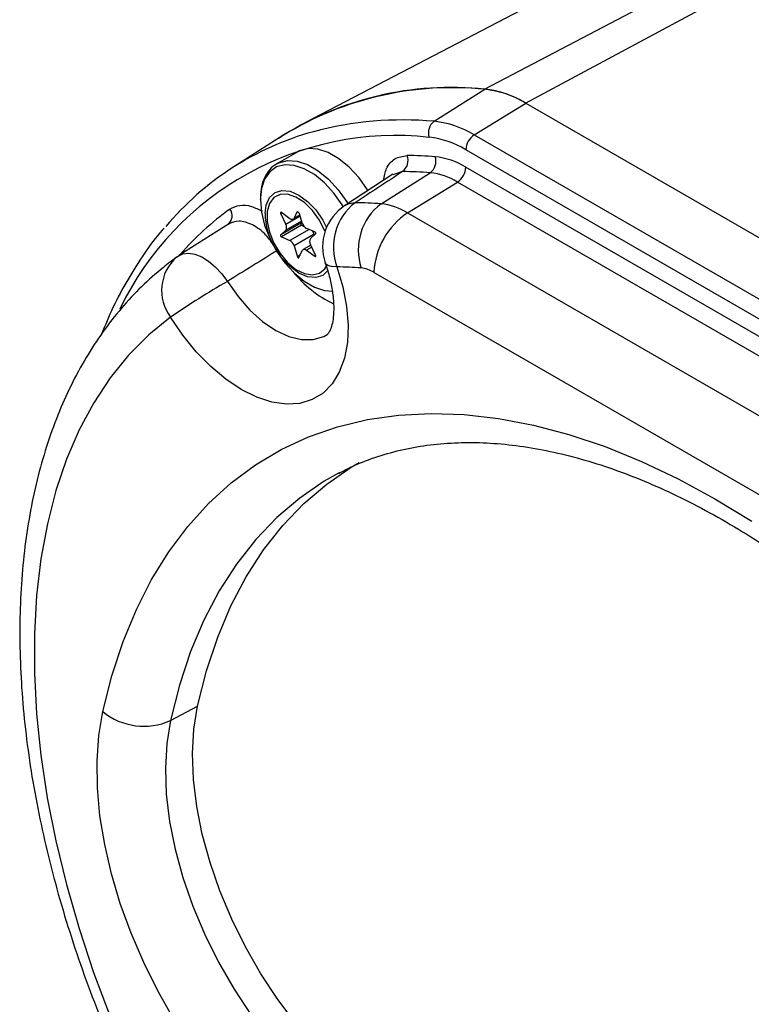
# Model space of a CAD drawing. Header units: inches. Extents: x 0.2 to 18.6, y -4.5 to 19.2.
# Tile 10 of 12: x 13.7 to 15.6, y 13.9 to 16.4. Entities that reach past the tile are written whole.
import ezdxf

# ---------------------------------------------------------------- set-up
doc = ezdxf.new("R2010")
doc.units = ezdxf.units.IN
doc.header["$MEASUREMENT"] = 0

msp = doc.modelspace()

# ---------------------------------------------------------------- linework, layer by layer
at = {"color": 7, "linetype": 'Continuous', "lineweight": 25}
for p, q in [((14.8926, 16.2509), (15.6414, 16.644)), ((14.9964, 16.2157), (15.7841, 16.6387)), ((15.1934, 16.5606), (14.4371, 16.1661)), ((14.7643, 16.1693), (14.8932, 16.2506)), ((14.8661, 16.1348), (14.9968, 16.2155)), ((14.9965, 16.2157), (14.9964, 16.2157)), ((14.9968, 16.2155), (16.7292, 15.2154)), ((14.3827, 16.1345), (14.2553, 16.0535)), ((14.8661, 16.1348), (16.5985, 15.1347)), ((14.4177, 16.0918), (14.3649, 16.0614)), ((16.5772, 15.0969), (14.8448, 16.097)), ((14.3649, 16.0614), (14.368, 16.0631)), ((14.6841, 16.0414), (14.659, 16.0334)), ((14.8448, 16.0528), (16.5772, 15.0527)), ((14.6596, 16.0348), (14.5369, 15.9546)), ((14.6293, 15.9595), (14.7543, 16.0384)), ((14.6967, 15.9367), (14.8235, 16.0149)), ((16.5559, 15.0148), (14.8235, 16.0149)), ((14.3776, 15.9362), (14.3744, 15.9343)), ((14.3744, 15.9343), (14.3873, 15.9073)), ((14.3974, 15.9218), (14.3763, 15.9371)), ((14.4237, 15.9284), (14.3873, 15.9073)), ((14.4275, 15.9157), (14.3873, 15.8925)), ((14.4063, 15.9202), (14.4233, 15.93)), ((14.4155, 15.9379), (14.4086, 15.9228)), ((14.4229, 15.9311), (14.4086, 15.9228)), ((14.4174, 15.939), (14.4155, 15.9379)), ((14.4289, 15.9111), (14.422, 15.9341)), ((14.6967, 15.9367), (16.4291, 14.9366)), ((14.2445, 15.9098), (14.1159, 15.8278)), ((14.4256, 15.91), (14.3744, 15.8804)), ((14.3873, 15.8925), (14.3744, 15.8804)), ((14.4276, 15.9049), (14.3763, 15.8753)), ((14.4464, 15.8945), (14.3974, 15.8662)), ((14.4285, 15.9126), (14.4256, 15.91)), ((14.4276, 15.9049), (14.4336, 15.9023)), ((14.4612, 15.8881), (14.4401, 15.8972)), ((14.3763, 15.8753), (14.3974, 15.8662)), ((14.4598, 15.882), (14.4086, 15.8524)), ((14.4502, 15.871), (14.4631, 15.8831)), ((14.4598, 15.882), (14.4603, 15.8804)), ((14.4086, 15.8524), (14.4168, 15.825)), ((14.4207, 15.8227), (14.4289, 15.8406)), ((14.451, 15.8546), (14.4312, 15.8433)), ((14.4535, 15.8494), (14.4401, 15.8416)), ((14.4401, 15.8416), (14.4612, 15.8263)), ((14.4631, 15.8291), (14.4502, 15.8561)), ((14.1098, 15.8237), (14.114, 15.8265)), ((14.4235, 15.8289), (14.4168, 15.825)), ((14.4636, 15.8277), (14.4612, 15.8263)), ((16.3438, 14.7853), (14.6114, 15.7854)), ((14.5255, 15.277), (14.5213, 15.2749)), ((14.0943, 14.6462), (14.1633, 14.6829))]:
    msp.add_line(p, q, dxfattribs=at)
at = {"color": 7, "linetype": 'Continuous', "lineweight": 25, "flags": 128}
for points in [[(14.596, 15.9934), (14.5953, 15.9947), (14.5734, 16.0256), (14.5488, 16.0525), (14.5224, 16.0742), (14.4954, 16.0898), (14.469, 16.0985), (14.4444, 16.1001), (14.4226, 16.0944), (14.4177, 16.0918)], [(14.368, 16.0631), (14.3698, 16.0639), (14.3916, 16.0696), (14.4162, 16.0681), (14.4426, 16.0593), (14.4696, 16.0437), (14.496, 16.022), (14.5206, 15.9951), (14.5425, 15.9642), (14.545, 15.96)], [(14.5335, 15.9523), (14.5307, 15.957), (14.5096, 15.9868), (14.4859, 16.0128), (14.4604, 16.0337), (14.4344, 16.0487), (14.4089, 16.0572), (14.3852, 16.0587), (14.3641, 16.0532), (14.3467, 16.0409), (14.3337, 16.0224), (14.3256, 15.9984), (14.323, 15.9755)], [(14.3349, 15.9356), (14.3377, 15.9563), (14.3463, 15.9753), (14.36, 15.9879), (14.3777, 15.9934), (14.3984, 15.9914), (14.4206, 15.9819), (14.4428, 15.9657), (14.4635, 15.9439), (14.4813, 15.9179), (14.4908, 15.8994)], [(14.323, 15.9755), (14.3229, 15.9701), (14.3256, 15.9387), (14.3337, 15.9055), (14.3467, 15.8719), (14.3641, 15.8395), (14.3852, 15.8097), (14.4089, 15.7838), (14.4344, 15.7628), (14.4604, 15.7478), (14.4859, 15.7394), (14.5067, 15.7377)], [(14.4871, 15.8898), (14.4869, 15.8902), (14.4732, 15.9176), (14.4554, 15.9423), (14.435, 15.9626), (14.4133, 15.9768), (14.392, 15.984), (14.3727, 15.9835), (14.3569, 15.9756), (14.3456, 15.9607), (14.3397, 15.9399), (14.3397, 15.9148), (14.3456, 15.8873), (14.3569, 15.8593), (14.3727, 15.833), (14.392, 15.8104), (14.4133, 15.793), (14.435, 15.7822), (14.4554, 15.7788), (14.4732, 15.783), (14.4869, 15.7945), (14.4911, 15.8011)], [(14.5373, 15.9549), (14.5483, 15.9601), (14.5636, 15.9625)], [(14.3763, 15.9371), (14.3757, 15.9375), (14.3751, 15.9376), (14.3746, 15.9375), (14.3742, 15.9371), (14.374, 15.9366), (14.3739, 15.9359), (14.3741, 15.9351), (14.3744, 15.9343)], [(14.4086, 15.9228), (14.4078, 15.9215), (14.4067, 15.9205), (14.4055, 15.9198), (14.4041, 15.9195), (14.4025, 15.9196), (14.4009, 15.92), (14.3992, 15.9207), (14.3974, 15.9218)], [(14.422, 15.9341), (14.4215, 15.9355), (14.4207, 15.9367), (14.4198, 15.9378), (14.4187, 15.9385), (14.4177, 15.9389), (14.4168, 15.939), (14.416, 15.9386), (14.4155, 15.9379)], [(14.4256, 15.91), (14.4253, 15.9095), (14.4252, 15.9089), (14.4252, 15.9081), (14.4255, 15.9073), (14.4259, 15.9066), (14.4264, 15.9059), (14.427, 15.9053), (14.4276, 15.9049)], [(14.3744, 15.8804), (14.3741, 15.8799), (14.3739, 15.8793), (14.374, 15.8785), (14.3742, 15.8777), (14.3746, 15.877), (14.3751, 15.8763), (14.3757, 15.8757), (14.3763, 15.8753)], [(14.4631, 15.8831), (14.4634, 15.8835), (14.4636, 15.8842), (14.4635, 15.8849), (14.4633, 15.8857), (14.4629, 15.8865), (14.4624, 15.8872), (14.4618, 15.8878), (14.4612, 15.8881)], [(14.4945, 15.7898), (14.4813, 15.7777), (14.4635, 15.7722), (14.4428, 15.7743), (14.4206, 15.7837), (14.3984, 15.7999), (14.3777, 15.8218), (14.36, 15.8478), (14.359, 15.8495)], [(14.4289, 15.8406), (14.4297, 15.842), (14.4308, 15.843), (14.432, 15.8436), (14.4334, 15.8439), (14.435, 15.8439), (14.4366, 15.8435), (14.4383, 15.8427), (14.4401, 15.8416)], [(14.114, 15.8265), (14.1262, 15.8324), (14.1406, 15.8341), (14.1567, 15.8315), (14.1738, 15.8246), (14.1913, 15.8137), (14.2084, 15.7994), (14.2246, 15.782), (14.2392, 15.7624)], [(14.4168, 15.825), (14.4171, 15.8242), (14.4176, 15.8234), (14.4181, 15.8228), (14.4187, 15.8223), (14.4194, 15.8221), (14.4199, 15.8221), (14.4204, 15.8223), (14.4207, 15.8227)], [(14.4612, 15.8263), (14.4618, 15.826), (14.4624, 15.8259), (14.4629, 15.826), (14.4633, 15.8263), (14.4635, 15.8269), (14.4636, 15.8275), (14.4634, 15.8283), (14.4631, 15.8291)], [(14.5173, 15.7992), (14.5323, 15.7485), (14.5418, 15.699), (14.5457, 15.6515), (14.5439, 15.6072), (14.5365, 15.5669), (14.5234, 15.5316), (14.5052, 15.5019), (14.4821, 15.4785), (14.4546, 15.4619), (14.4233, 15.4524), (14.3888, 15.4503), (14.352, 15.4556), (14.3136, 15.4681), (14.2744, 15.4877), (14.2351, 15.5138), (14.1968, 15.546), (14.1601, 15.5835), (14.1258, 15.6256), (14.0948, 15.6714)], [(14.5173, 15.7992), (14.5038, 15.8001), (14.4941, 15.8029), (14.4885, 15.8074), (14.4876, 15.8093)], [(14.2392, 15.7624), (14.266, 15.7237), (14.2961, 15.6893), (14.3284, 15.6603), (14.3618, 15.6377), (14.3952, 15.6222), (14.4274, 15.6144), (14.4573, 15.6145), (14.484, 15.6225), (14.4925, 15.6273)], [(14.0948, 15.6714), (14.0393, 15.6264), (13.9881, 15.5751), (13.9414, 15.5175), (13.8994, 15.4541), (13.8623, 15.3849), (13.8303, 15.3103), (13.8033, 15.2306), (13.7817, 15.146), (13.7653, 15.057), (13.7544, 14.9639), (13.7489, 14.8671), (13.7489, 14.7669), (13.7544, 14.6637), (13.7653, 14.558), (13.7816, 14.4502), (13.8033, 14.3406), (13.8302, 14.2298), (13.8622, 14.1182), (13.8993, 14.0062), (13.9413, 13.8942), (13.9879, 13.7828), (14.0391, 13.6723), (14.0946, 13.5633)], [(13.9228, 14.669), (13.9458, 14.7604), (13.9742, 14.847), (14.0078, 14.9285), (14.0464, 15.0046), (14.0899, 15.075), (14.1383, 15.1396), (14.1912, 15.1981), (14.2486, 15.2503), (14.3103, 15.296), (14.3759, 15.3351), (14.4454, 15.3674), (14.5184, 15.3928), (14.5948, 15.4112), (14.6741, 15.4226), (14.7563, 15.4269), (14.8409, 15.4241), (14.9277, 15.4142), (15.0165, 15.3973), (15.1068, 15.3734), (15.1984, 15.3426), (15.2909, 15.3049), (15.3841, 15.2606), (15.4776, 15.2098), (15.5712, 15.1527)], [(14.1633, 14.6829), (14.1861, 14.7728), (14.2145, 14.8579), (14.2481, 14.9376), (14.287, 15.0118), (14.3309, 15.0801), (14.3797, 15.1423), (14.4333, 15.1982), (14.4913, 15.2475), (14.5536, 15.29), (14.5739, 15.3019)], [(14.5213, 15.2749), (14.4852, 15.2543), (14.4228, 15.2117), (14.3647, 15.1624), (14.3111, 15.1064), (14.2622, 15.0441), (14.2182, 14.9757), (14.1793, 14.9014), (14.1456, 14.8215), (14.1172, 14.7364), (14.0943, 14.6462)], [(14.5288, 13.4456), (14.4704, 13.4825), (14.4124, 13.5255), (14.3555, 13.5741), (14.3002, 13.6279), (14.2469, 13.6865), (14.196, 13.7493), (14.1482, 13.8158), (14.1037, 13.8854), (14.063, 13.9574), (14.0264, 14.0312), (13.9943, 14.1062), (13.9669, 14.1818), (13.9445, 14.2571), (13.9273, 14.3316), (13.9154, 14.4046), (13.909, 14.4755), (13.9081, 14.5436), (13.9127, 14.6083), (13.9228, 14.669)], [(14.6808, 13.6381), (14.6251, 13.6736), (14.5699, 13.7156), (14.516, 13.7635), (14.4639, 13.8168), (14.4142, 13.8749), (14.3675, 13.9372), (14.3243, 14.003), (14.285, 14.0715), (14.25, 14.1419), (14.2199, 14.2136), (14.1949, 14.2857), (14.1752, 14.3574), (14.1612, 14.4279), (14.1529, 14.4965), (14.1505, 14.5623), (14.154, 14.6246), (14.1633, 14.6829)], [(14.0943, 14.6462), (14.0849, 14.5878), (14.0815, 14.5251), (14.0839, 14.459), (14.0922, 14.3902), (14.1063, 14.3194), (14.126, 14.2473), (14.1512, 14.1749), (14.1814, 14.1029), (14.2165, 14.0322), (14.256, 13.9634), (14.2994, 13.8973), (14.3463, 13.8348), (14.3962, 13.7764), (14.4486, 13.7229), (14.5027, 13.6747), (14.5581, 13.6326), (14.6141, 13.5968)]]:
    msp.add_lwpolyline(points, dxfattribs=at)
at = {"color": 7, "linetype": 'Continuous', "lineweight": 25}
for centre, radius, start, end in [((14.8076, 15.4483), 0.8071, 83.9547, 122.9123), ((14.8113, 15.4308), 0.8239, 84.2952, 121.3416), ((14.8662, 16.0021), 0.2502, 58.6534, 83.9375), ((14.8666, 16.0017), 0.2503, 58.656, 83.9127), ((14.6861, 15.2854), 0.8873, 84.9479, 104.9337), ((14.7864, 16.1401), 0.0367, 127.2561, 198.4607), ((14.7382, 15.9247), 0.2459, 58.656, 83.9127), ((14.6551, 15.4228), 0.7465, 105.3485, 140.0949), ((14.6671, 15.3547), 0.7784, 83.7614, 154.3178), ((14.7278, 15.905), 0.2248, 58.656, 83.9127), ((14.893, 16.0947), 0.0483, 123.85, 177.3048), ((14.6624, 16.0695), 0.0355, 307.5995, 20.8778), ((14.6902, 15.1149), 0.9673, 85.4523, 89.6765), ((14.7321, 16.0676), 0.0367, 307.2561, 18.4607), ((14.7469, 15.892), 0.1882, 58.656, 83.9127), ((14.6787, 15.0884), 0.953, 85.4523, 89.6765), ((14.7966, 16.055), 0.0483, 303.85, 357.3048), ((14.7366, 15.8723), 0.167, 58.656, 83.9127), ((14.6789, 15.3438), 0.742, 125.7434, 138.9093), ((14.2232, 15.9291), 0.028, 308.4989, 37.2459), ((14.6057, 15.8502), 0.125, 123.1593, 199.1161), ((14.6505, 15.8496), 0.1424, 127.5794, 200.7299), ((14.5538, 15.01), 0.9525, 85.4558, 89.4122), ((14.7181, 15.8428), 0.1466, 127.2561, 198.4607), ((14.612, 15.7976), 0.1628, 58.656, 83.9127), ((14.5008, 15.9356), 0.1659, 179.9994, 211.2861), ((14.8043, 15.7764), 0.1931, 123.85, 177.3048), ((14.376, 15.8999), 0.0135, 326.6166, 33.3834), ((14.4505, 15.917), 0.0224, 195.4233, 242.1659), ((14.4357, 15.8746), 0.0253, 16.9847, 39.6412), ((14.387, 15.8465), 0.0224, 15.4233, 62.1659), ((14.4615, 15.8635), 0.0135, 146.6166, 213.3834), ((14.1845, 15.7394), 0.1126, 131.5477, 217.168), ((14.1832, 15.7225), 0.125, 122.5304, 125.9289), ((14.5081, 14.9042), 0.8951, 85.4558, 89.4122), ((14.5707, 15.7186), 0.0783, 58.656, 83.9127), ((14.6374, 15.9751), 0.2986, 218.9928, 244.4751), ((15.3874, 13.7796), 2.2913, 120.0751, 124.3435), ((14.0269, 14.7961), 0.1643, 230.6625, 294.2081)]:
    msp.add_arc(centre, radius, start, end, dxfattribs=at)
for points, knots in [([(14.6353, 16.0189), (14.6374, 16.0295), (14.6421, 16.0531), (14.6629, 16.0771), (14.6847, 16.0805), (14.6956, 16.0822)], [0, 0, 0, 0, 0.287484, 0.6433427, 1, 1, 1, 1]), ([(14.3685, 16.0633), (14.3623, 16.0594), (14.3497, 16.0517), (14.336, 16.033), (14.3267, 16.0103), (14.3231, 15.9891), (14.3228, 15.9756), (14.3227, 15.9717)], [0, 0, 0, 0, 0.221665, 0.44484, 0.671666, 0.905811, 1, 1, 1, 1]), ([(14.2454, 15.9461), (14.2534, 15.9501), (14.2694, 15.9581), (14.2985, 15.9557), (14.3184, 15.9452), (14.3274, 15.9405)], [0, 0, 0, 0, 0.35453, 0.708923, 1, 1, 1, 1]), ([(14.3591, 15.851), (14.352, 15.8611), (14.3354, 15.8846), (14.3025, 15.9083), (14.2674, 15.9191), (14.2495, 15.9112), (14.2406, 15.9073)], [0, 0, 0, 0, 0.19975, 0.466178, 0.73282, 1, 1, 1, 1]), ([(14.0779, 15.8975), (14.0765, 15.896), (14.0582, 15.8761), (14.0271, 15.8329), (13.985, 15.7675), (13.9487, 15.6994), (13.9286, 15.6511), (13.9192, 15.6284)], [0, 0, 0, 0, 0.021491, 0.272173, 0.523378, 0.775125, 1, 1, 1, 1]), ([(14.1098, 15.8237), (14.0986, 15.8152), (14.0677, 15.7921), (14.0203, 15.7496), (13.969, 15.6948), (13.9219, 15.6346), (13.8792, 15.5692), (13.841, 15.4986), (13.8075, 15.4231), (13.7787, 15.3429), (13.7549, 15.2583), (13.7362, 15.1696), (13.7226, 15.0772), (13.7141, 14.9814), (13.7108, 14.8825), (13.7127, 14.7811), (13.7197, 14.6773), (13.7317, 14.5716), (13.7488, 14.4644), (13.7708, 14.3559), (13.7975, 14.2466), (13.829, 14.1368), (13.8651, 14.0269), (13.9056, 13.9171), (13.9505, 13.8079), (13.9995, 13.6996), (14.0409, 13.6157), (14.0661, 13.568), (14.0726, 13.5556)], [0, 0, 0, 0, 0.02205, 0.060509, 0.099073, 0.137857, 0.176922, 0.216298, 0.255987, 0.295965, 0.336189, 0.376609, 0.417172, 0.457829, 0.49854, 0.539273, 0.579999, 0.620706, 0.661384, 0.70203, 0.742644, 0.783226, 0.823779, 0.864306, 0.904812, 0.9453, 0.985777, 1, 1, 1, 1]), ([(14.4876, 15.8093), (14.4897, 15.8028), (14.496, 15.7838), (14.5035, 15.7532), (14.5085, 15.7195), (14.5097, 15.69), (14.5078, 15.6656), (14.5036, 15.6471), (14.4987, 15.635), (14.4945, 15.6289), (14.493, 15.6276), (14.4927, 15.6275), (14.4926, 15.6274)], [0, 0, 0, 0, 0.058593, 0.172003, 0.283861, 0.393746, 0.501751, 0.608661, 0.716166, 0.827128, 0.948306, 1, 1, 1, 1]), ([(14.5222, 15.2744), (14.5295, 15.2785), (14.5559, 15.2933), (14.605, 15.3127), (14.6692, 15.3324), (14.7366, 15.3456), (14.8065, 15.3527), (14.8787, 15.3536), (14.9531, 15.3484), (15.0293, 15.3372), (15.1074, 15.32), (15.187, 15.2969), (15.2679, 15.2679), (15.35, 15.233), (15.433, 15.1923), (15.5165, 15.1459), (15.6004, 15.094), (15.6843, 15.0366), (15.7679, 14.9739), (15.851, 14.9061), (15.9332, 14.8335), (16.0143, 14.7562), (16.0939, 14.6744), (16.1719, 14.5885), (16.2478, 14.4987), (16.3216, 14.4053), (16.3928, 14.3086), (16.4613, 14.2089), (16.5268, 14.1067), (16.5892, 14.0021), (16.6481, 13.8956), (16.7034, 13.7875), (16.7549, 13.6781), (16.8025, 13.568), (16.8459, 13.4573), (16.8851, 13.3466), (16.92, 13.2361), (16.9503, 13.1263), (16.9757, 13.0195), (16.9904, 12.9454), (16.997, 12.9076), (16.9978, 12.9034)], [0, 0, 0, 0, 0.0107285, 0.0390499, 0.0672311, 0.0951476, 0.1227431, 0.1500215, 0.1770238, 0.2038054, 0.2304224, 0.2569239, 0.2833502, 0.3097323, 0.3360937, 0.36245, 0.3888101, 0.4151828, 0.4415733, 0.4679846, 0.4944177, 0.5208725, 0.547348, 0.5738425, 0.6003538, 0.6268798, 0.6534178, 0.6799653, 0.7065195, 0.7330777, 0.7596372, 0.7861947, 0.8127469, 0.8392913, 0.8658248, 0.8923449, 0.9188489, 0.9453341, 0.9717982, 0.9968426, 1, 1, 1, 1])]:
    msp.add_open_spline(points, degree=3, knots=knots, dxfattribs=at)
for points in [[(14.6841, 16.0414), (14.6439, 16.0151), (14.6038, 15.9888), (14.5636, 15.9625)], [(14.3666, 15.8412), (14.3241, 15.8149), (14.2816, 15.7887), (14.2392, 15.7624)]]:
    msp.add_open_spline(points, degree=3, dxfattribs=at)

doc.saveas('drawing.dxf')
